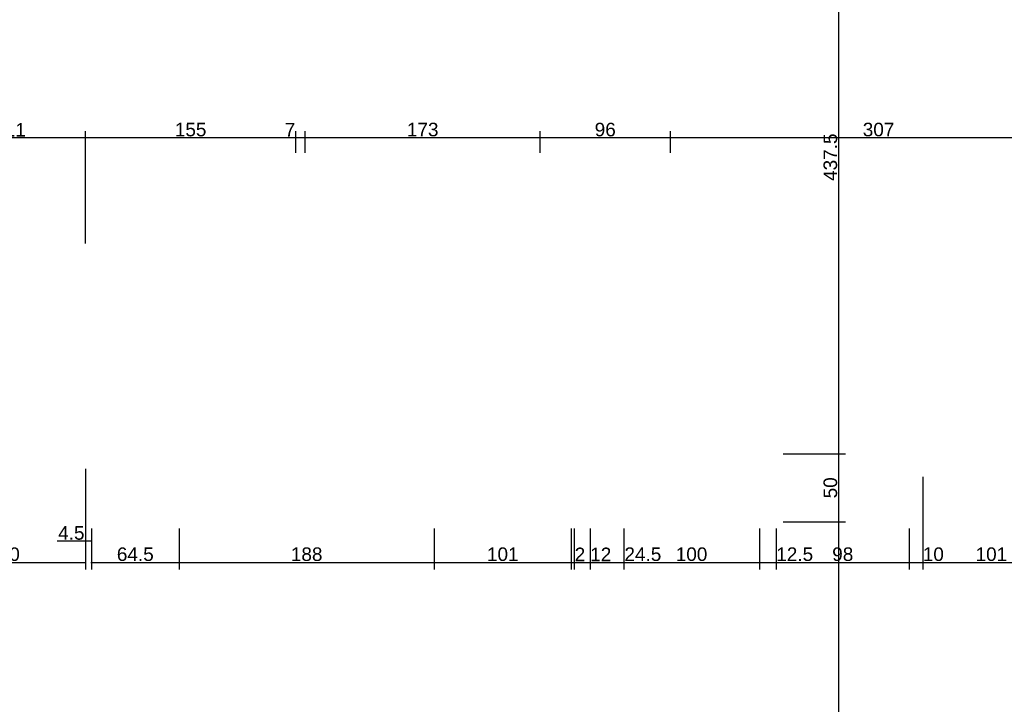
# Model space of a CAD drawing. Header units: millimetres. Extents: x 126553 to 403692, y -95821 to 38049.
# Tile 64 of 256: x 163452 to 164177, y -18345 to -17840. Entities that reach past the tile are written whole.
import ezdxf

# ---------------------------------------------------------------- set-up
doc = ezdxf.new("R2010")
doc.units = ezdxf.units.MM
doc.layers.add('11_wymiary', color=55, linetype='Continuous')
doc.layers.add('11_wymiary @ 50', color=55, linetype='Continuous')
doc.styles.add('11_RJ', font='arial.ttf')
doc.dimstyles.new('11_RJ (cc)', dxfattribs={"dimtxt": 0.2, "dimasz": 0.001, "dimexe": 0.1, "dimexo": 0.1, "dimgap": 0.02, "dimtad": 1, "dimdec": 1, "dimrnd": 0.5, "dimzin": 12, "dimdsep": 46, "dimtxsty": '11_RJ', "dimblk": 'OBLIQUE', "dimcen": 0, "dimdle": 0.01, "dimclrd": 256, "dimclre": 256, "dimclrt": 2, "dimazin": 3, "dimtfac": 1, "dimtdec": 1, "dimtofl": 0, "dimtmove": 0, "dimatfit": 3, "dimldrblk": 'DOT', "dimfxl": 1, "dimtolj": 1, "dimtzin": 13, "dimarcsym": 0})

# ---------------------------------------------------------------- blocks, each defined once
blk = doc.blocks.new('_Oblique')
at = {"color": 0, "linetype": 'ByBlock', "lineweight": -2}
blk.add_line((-0.5, -0.5), (0.5, 0.5), dxfattribs=at)
blk = doc.blocks.new('*D848')
at = {"layer": '11_wymiary', "lineweight": -2, "transparency": 16777216}
for p, q in [((163931.37, -17938.26), (163931.37, -17922.2)), ((164238.16, -17938.26), (164238.16, -17922.2)), ((164238.66, -17927.2), (163930.87, -17927.2))]:
    blk.add_line(p, q, dxfattribs=at)
at = {"layer": 'Defpoints', "color": 0, "transparency": 16777216}
for p in [(163931.37, -17927.2), (163931.37, -17943.26), (164238.16, -17943.26)]:
    blk.add_point(p, dxfattribs=at)
at = {"layer": '11_wymiary', "lineweight": -2, "transparency": 16777216, "xscale": 0.05, "yscale": 0.05, "zscale": 0.05, "rotation": 180}
blk.add_blockref('_Oblique', (163931.37, -17927.2), dxfattribs=at)
at = {"layer": '11_wymiary', "lineweight": -2, "transparency": 16777216, "xscale": 0.05, "yscale": 0.05, "zscale": 0.05}
blk.add_blockref('_Oblique', (164238.16, -17927.2), dxfattribs=at)
at = {"layer": '11_wymiary', "color": 2, "transparency": 16777216, "insert": (164084.76, -17921.09), "char_height": 10, "attachment_point": 5, "style": '11_RJ'}
blk.add_mtext('\\A1;307', dxfattribs=at)
blk = doc.blocks.new('_Dot')
at = {"color": 0, "linetype": 'ByBlock', "lineweight": -2}
blk.add_line((-0.5, 0), (-1, 0), dxfattribs=at)
at = {"color": 0, "linetype": 'ByBlock', "const_width": 0.5}
blk.add_lwpolyline([(-0.25, 0, 1), (0.25, 0, 1)], format="xyb", close=True, dxfattribs=at)
blk = doc.blocks.new('*D849')
at = {"layer": '11_wymiary', "lineweight": -2, "transparency": 16777216}
for p, q in [((163835.37, -17938.12), (163835.37, -17922.2)), ((163931.37, -17938.26), (163931.37, -17922.2)), ((163931.87, -17927.2), (163834.87, -17927.2))]:
    blk.add_line(p, q, dxfattribs=at)
at = {"layer": 'Defpoints', "color": 0, "transparency": 16777216}
for p in [(163835.37, -17927.2), (163835.37, -17943.12), (163931.37, -17943.26)]:
    blk.add_point(p, dxfattribs=at)
at = {"layer": '11_wymiary', "lineweight": -2, "transparency": 16777216, "xscale": 0.05, "yscale": 0.05, "zscale": 0.05, "rotation": 180}
blk.add_blockref('_Oblique', (163835.37, -17927.2), dxfattribs=at)
at = {"layer": '11_wymiary', "lineweight": -2, "transparency": 16777216, "xscale": 0.05, "yscale": 0.05, "zscale": 0.05}
blk.add_blockref('_Oblique', (163931.37, -17927.2), dxfattribs=at)
at = {"layer": '11_wymiary', "color": 2, "transparency": 16777216, "insert": (163883.37, -17921.1), "char_height": 10, "attachment_point": 5, "style": '11_RJ'}
blk.add_mtext('\\A1;96', dxfattribs=at)
blk = doc.blocks.new('*D850')
at = {"layer": '11_wymiary', "lineweight": -2, "transparency": 16777216}
for p, q in [((163662.37, -17938.12), (163662.37, -17922.2)), ((163835.37, -17938.12), (163835.37, -17922.2)), ((163835.87, -17927.2), (163661.87, -17927.2))]:
    blk.add_line(p, q, dxfattribs=at)
at = {"layer": 'Defpoints', "color": 0, "transparency": 16777216}
for p in [(163662.37, -17927.2), (163662.37, -17943.12), (163835.37, -17943.12)]:
    blk.add_point(p, dxfattribs=at)
at = {"layer": '11_wymiary', "lineweight": -2, "transparency": 16777216, "xscale": 0.05, "yscale": 0.05, "zscale": 0.05, "rotation": 180}
blk.add_blockref('_Oblique', (163662.37, -17927.2), dxfattribs=at)
at = {"layer": '11_wymiary', "lineweight": -2, "transparency": 16777216, "xscale": 0.05, "yscale": 0.05, "zscale": 0.05}
blk.add_blockref('_Oblique', (163835.37, -17927.2), dxfattribs=at)
at = {"layer": '11_wymiary', "color": 2, "transparency": 16777216, "insert": (163748.87, -17921.09), "char_height": 10, "attachment_point": 5, "style": '11_RJ'}
blk.add_mtext('\\A1;173', dxfattribs=at)
blk = doc.blocks.new('*D851')
at = {"layer": '11_wymiary', "lineweight": -2, "transparency": 16777216}
for p, q in [((163655.37, -17938.12), (163655.37, -17922.2)), ((163662.37, -17938.12), (163662.37, -17922.2)), ((163655.37, -17927.2), (163646.84, -17927.2)), ((163662.87, -17927.2), (163655.37, -17927.2))]:
    blk.add_line(p, q, dxfattribs=at)
at = {"layer": 'Defpoints', "color": 0, "transparency": 16777216}
for p in [(163655.37, -17927.2), (163655.37, -17943.12), (163662.37, -17943.12)]:
    blk.add_point(p, dxfattribs=at)
at = {"layer": '11_wymiary', "lineweight": -2, "transparency": 16777216, "xscale": 0.05, "yscale": 0.05, "zscale": 0.05, "rotation": 180}
blk.add_blockref('_Oblique', (163655.37, -17927.2), dxfattribs=at)
at = {"layer": '11_wymiary', "lineweight": -2, "transparency": 16777216, "xscale": 0.05, "yscale": 0.05, "zscale": 0.05}
blk.add_blockref('_Oblique', (163662.37, -17927.2), dxfattribs=at)
at = {"layer": '11_wymiary', "color": 2, "transparency": 16777216, "insert": (163651.08, -17921.2), "char_height": 10, "attachment_point": 5, "style": '11_RJ'}
blk.add_mtext('\\A1;7', dxfattribs=at)
blk = doc.blocks.new('*D852')
at = {"layer": '11_wymiary', "lineweight": -2, "transparency": 16777216}
for p, q in [((163500.37, -18005.12), (163500.37, -17922.2)), ((163655.37, -17938.12), (163655.37, -17922.2)), ((163655.87, -17927.2), (163499.87, -17927.2))]:
    blk.add_line(p, q, dxfattribs=at)
at = {"layer": 'Defpoints', "color": 0, "transparency": 16777216}
for p in [(163500.37, -17927.2), (163655.37, -17943.12), (163500.37, -18010.12)]:
    blk.add_point(p, dxfattribs=at)
at = {"layer": '11_wymiary', "lineweight": -2, "transparency": 16777216, "xscale": 0.05, "yscale": 0.05, "zscale": 0.05, "rotation": 180}
blk.add_blockref('_Oblique', (163500.37, -17927.2), dxfattribs=at)
at = {"layer": '11_wymiary', "lineweight": -2, "transparency": 16777216, "xscale": 0.05, "yscale": 0.05, "zscale": 0.05}
blk.add_blockref('_Oblique', (163655.37, -17927.2), dxfattribs=at)
at = {"layer": '11_wymiary', "color": 2, "transparency": 16777216, "insert": (163577.87, -17921.1), "char_height": 10, "attachment_point": 5, "style": '11_RJ'}
blk.add_mtext('\\A1;155', dxfattribs=at)
blk = doc.blocks.new('*D853')
at = {"layer": '11_wymiary', "lineweight": -2, "transparency": 16777216}
for p, q in [((163389.37, -17938.12), (163389.37, -17922.2)), ((163500.37, -18005.12), (163500.37, -17922.2)), ((163500.87, -17927.2), (163388.87, -17927.2))]:
    blk.add_line(p, q, dxfattribs=at)
at = {"layer": 'Defpoints', "color": 0, "transparency": 16777216}
for p in [(163389.37, -17927.2), (163389.37, -17943.12), (163500.37, -18010.12)]:
    blk.add_point(p, dxfattribs=at)
at = {"layer": '11_wymiary', "lineweight": -2, "transparency": 16777216, "xscale": 0.05, "yscale": 0.05, "zscale": 0.05, "rotation": 180}
blk.add_blockref('_Oblique', (163389.37, -17927.2), dxfattribs=at)
at = {"layer": '11_wymiary', "lineweight": -2, "transparency": 16777216, "xscale": 0.05, "yscale": 0.05, "zscale": 0.05}
blk.add_blockref('_Oblique', (163500.37, -17927.2), dxfattribs=at)
at = {"layer": '11_wymiary', "color": 2, "transparency": 16777216, "insert": (163444.87, -17921.18), "char_height": 10, "attachment_point": 5, "style": '11_RJ'}
blk.add_mtext('\\A1;111', dxfattribs=at)
blk = doc.blocks.new('*D992')
at = {"layer": '11_wymiary', "lineweight": -2, "transparency": 16777216}
for p, q in [((163380.37, -18171.24), (163380.37, -18245.22)), ((163500.37, -18171.24), (163500.37, -18245.22)), ((163379.87, -18240.22), (163500.87, -18240.22))]:
    blk.add_line(p, q, dxfattribs=at)
at = {"layer": 'Defpoints', "color": 0, "transparency": 16777216}
for p in [(163380.37, -18166.24), (163500.37, -18166.24), (163500.37, -18240.22)]:
    blk.add_point(p, dxfattribs=at)
at = {"layer": '11_wymiary', "lineweight": -2, "transparency": 16777216, "xscale": 0.05, "yscale": 0.05, "zscale": 0.05, "rotation": 180}
blk.add_blockref('_Oblique', (163380.37, -18240.22), dxfattribs=at)
at = {"layer": '11_wymiary', "lineweight": -2, "transparency": 16777216, "xscale": 0.05, "yscale": 0.05, "zscale": 0.05}
blk.add_blockref('_Oblique', (163500.37, -18240.22), dxfattribs=at)
at = {"layer": '11_wymiary', "color": 2, "transparency": 16777216, "insert": (163440.37, -18234.11), "char_height": 10, "attachment_point": 5, "style": '11_RJ'}
blk.add_mtext('\\A1;120', dxfattribs=at)
blk = doc.blocks.new('*D993')
at = {"layer": '11_wymiary', "lineweight": -2, "transparency": 16777216}
for p, q in [((163500.37, -18171.24), (163500.37, -18229.52)), ((163504.87, -18215.12), (163504.87, -18229.52)), ((163500.37, -18224.52), (163479.63, -18224.52)), ((163504.87, -18224.52), (163499.87, -18224.52))]:
    blk.add_line(p, q, dxfattribs=at)
at = {"layer": 'Defpoints', "color": 0, "transparency": 16777216}
for p in [(163500.37, -18166.24), (163504.87, -18210.12), (163504.87, -18224.52)]:
    blk.add_point(p, dxfattribs=at)
at = {"layer": '11_wymiary', "lineweight": -2, "transparency": 16777216, "xscale": 0.05, "yscale": 0.05, "zscale": 0.05, "rotation": 180}
blk.add_blockref('_Oblique', (163500.37, -18224.52), dxfattribs=at)
at = {"layer": '11_wymiary', "lineweight": -2, "transparency": 16777216, "xscale": 0.05, "yscale": 0.05, "zscale": 0.05}
blk.add_blockref('_Oblique', (163504.87, -18224.52), dxfattribs=at)
at = {"layer": '11_wymiary', "color": 2, "transparency": 16777216, "insert": (163489.98, -18218.43), "char_height": 10, "attachment_point": 5, "style": '11_RJ'}
blk.add_mtext('\\A1;4.5', dxfattribs=at)
blk = doc.blocks.new('*D994')
at = {"layer": '11_wymiary', "lineweight": -2, "transparency": 16777216}
for p, q in [((163504.87, -18215.12), (163504.87, -18245.22)), ((163569.37, -18215.12), (163569.37, -18245.22)), ((163504.37, -18240.22), (163569.87, -18240.22))]:
    blk.add_line(p, q, dxfattribs=at)
at = {"layer": 'Defpoints', "color": 0, "transparency": 16777216}
for p in [(163504.87, -18210.12), (163569.37, -18210.12), (163569.37, -18240.22)]:
    blk.add_point(p, dxfattribs=at)
at = {"layer": '11_wymiary', "lineweight": -2, "transparency": 16777216, "xscale": 0.05, "yscale": 0.05, "zscale": 0.05, "rotation": 180}
blk.add_blockref('_Oblique', (163504.87, -18240.22), dxfattribs=at)
at = {"layer": '11_wymiary', "lineweight": -2, "transparency": 16777216, "xscale": 0.05, "yscale": 0.05, "zscale": 0.05}
blk.add_blockref('_Oblique', (163569.37, -18240.22), dxfattribs=at)
at = {"layer": '11_wymiary', "color": 2, "transparency": 16777216, "insert": (163537.12, -18234.11), "char_height": 10, "attachment_point": 5, "style": '11_RJ'}
blk.add_mtext('\\A1;64.5', dxfattribs=at)
blk = doc.blocks.new('*D995')
at = {"layer": '11_wymiary', "lineweight": -2, "transparency": 16777216}
for p, q in [((163569.37, -18215.12), (163569.37, -18245.22)), ((163757.37, -18215.12), (163757.37, -18245.22)), ((163568.87, -18240.22), (163757.87, -18240.22))]:
    blk.add_line(p, q, dxfattribs=at)
at = {"layer": 'Defpoints', "color": 0, "transparency": 16777216}
for p in [(163569.37, -18210.12), (163757.37, -18210.12), (163757.37, -18240.22)]:
    blk.add_point(p, dxfattribs=at)
at = {"layer": '11_wymiary', "lineweight": -2, "transparency": 16777216, "xscale": 0.05, "yscale": 0.05, "zscale": 0.05, "rotation": 180}
blk.add_blockref('_Oblique', (163569.37, -18240.22), dxfattribs=at)
at = {"layer": '11_wymiary', "lineweight": -2, "transparency": 16777216, "xscale": 0.05, "yscale": 0.05, "zscale": 0.05}
blk.add_blockref('_Oblique', (163757.37, -18240.22), dxfattribs=at)
at = {"layer": '11_wymiary', "color": 2, "transparency": 16777216, "insert": (163663.37, -18234.11), "char_height": 10, "attachment_point": 5, "style": '11_RJ'}
blk.add_mtext('\\A1;188', dxfattribs=at)
blk = doc.blocks.new('*D996')
at = {"layer": '11_wymiary', "lineweight": -2, "transparency": 16777216}
for p, q in [((163757.37, -18215.12), (163757.37, -18245.22)), ((163858.37, -18215.12), (163858.37, -18245.22)), ((163756.87, -18240.22), (163858.87, -18240.22))]:
    blk.add_line(p, q, dxfattribs=at)
at = {"layer": 'Defpoints', "color": 0, "transparency": 16777216}
for p in [(163757.37, -18210.12), (163858.37, -18210.12), (163858.37, -18240.22)]:
    blk.add_point(p, dxfattribs=at)
at = {"layer": '11_wymiary', "lineweight": -2, "transparency": 16777216, "xscale": 0.05, "yscale": 0.05, "zscale": 0.05, "rotation": 180}
blk.add_blockref('_Oblique', (163757.37, -18240.22), dxfattribs=at)
at = {"layer": '11_wymiary', "lineweight": -2, "transparency": 16777216, "xscale": 0.05, "yscale": 0.05, "zscale": 0.05}
blk.add_blockref('_Oblique', (163858.37, -18240.22), dxfattribs=at)
at = {"layer": '11_wymiary', "color": 2, "transparency": 16777216, "insert": (163807.87, -18234.11), "char_height": 10, "attachment_point": 5, "style": '11_RJ'}
blk.add_mtext('\\A1;101', dxfattribs=at)
blk = doc.blocks.new('*D997')
at = {"layer": '11_wymiary', "lineweight": -2, "transparency": 16777216}
for p, q in [((163858.37, -18215.12), (163858.37, -18245.22)), ((163860.37, -18215.12), (163860.37, -18245.22)), ((163857.87, -18240.22), (163860.37, -18240.22)), ((163860.37, -18240.22), (163869.04, -18240.22))]:
    blk.add_line(p, q, dxfattribs=at)
at = {"layer": 'Defpoints', "color": 0, "transparency": 16777216}
for p in [(163858.37, -18210.12), (163860.37, -18210.12), (163860.37, -18240.22)]:
    blk.add_point(p, dxfattribs=at)
at = {"layer": '11_wymiary', "lineweight": -2, "transparency": 16777216, "xscale": 0.05, "yscale": 0.05, "zscale": 0.05, "rotation": 180}
blk.add_blockref('_Oblique', (163858.37, -18240.22), dxfattribs=at)
at = {"layer": '11_wymiary', "lineweight": -2, "transparency": 16777216, "xscale": 0.05, "yscale": 0.05, "zscale": 0.05}
blk.add_blockref('_Oblique', (163860.37, -18240.22), dxfattribs=at)
at = {"layer": '11_wymiary', "color": 2, "transparency": 16777216, "insert": (163864.73, -18234.2), "char_height": 10, "attachment_point": 5, "style": '11_RJ'}
blk.add_mtext('\\A1;2', dxfattribs=at)
blk = doc.blocks.new('*D998')
at = {"layer": '11_wymiary', "lineweight": -2, "transparency": 16777216}
for p, q in [((163860.37, -18215.12), (163860.37, -18245.22)), ((163872.37, -18215.12), (163872.37, -18245.22)), ((163859.87, -18240.22), (163872.37, -18240.22)), ((163872.37, -18240.22), (163887.7, -18240.22))]:
    blk.add_line(p, q, dxfattribs=at)
at = {"layer": 'Defpoints', "color": 0, "transparency": 16777216}
for p in [(163860.37, -18210.12), (163872.37, -18210.12), (163872.37, -18240.22)]:
    blk.add_point(p, dxfattribs=at)
at = {"layer": '11_wymiary', "lineweight": -2, "transparency": 16777216, "xscale": 0.05, "yscale": 0.05, "zscale": 0.05, "rotation": 180}
blk.add_blockref('_Oblique', (163860.37, -18240.22), dxfattribs=at)
at = {"layer": '11_wymiary', "lineweight": -2, "transparency": 16777216, "xscale": 0.05, "yscale": 0.05, "zscale": 0.05}
blk.add_blockref('_Oblique', (163872.37, -18240.22), dxfattribs=at)
at = {"layer": '11_wymiary', "color": 2, "transparency": 16777216, "insert": (163880.06, -18234.2), "char_height": 10, "attachment_point": 5, "style": '11_RJ'}
blk.add_mtext('\\A1;12', dxfattribs=at)
blk = doc.blocks.new('*D999')
at = {"layer": '11_wymiary', "lineweight": -2, "transparency": 16777216}
for p, q in [((163872.37, -18215.12), (163872.37, -18245.22)), ((163896.96, -18215.12), (163896.96, -18245.22)), ((163871.87, -18240.22), (163896.96, -18240.22)), ((163896.96, -18240.22), (163925.23, -18240.22))]:
    blk.add_line(p, q, dxfattribs=at)
at = {"layer": 'Defpoints', "color": 0, "transparency": 16777216}
for p in [(163872.37, -18210.12), (163896.96, -18210.12), (163896.96, -18240.22)]:
    blk.add_point(p, dxfattribs=at)
at = {"layer": '11_wymiary', "lineweight": -2, "transparency": 16777216, "xscale": 0.05, "yscale": 0.05, "zscale": 0.05, "rotation": 180}
blk.add_blockref('_Oblique', (163872.37, -18240.22), dxfattribs=at)
at = {"layer": '11_wymiary', "lineweight": -2, "transparency": 16777216, "xscale": 0.05, "yscale": 0.05, "zscale": 0.05}
blk.add_blockref('_Oblique', (163896.96, -18240.22), dxfattribs=at)
at = {"layer": '11_wymiary', "color": 2, "transparency": 16777216, "insert": (163911.12, -18234.11), "char_height": 10, "attachment_point": 5, "style": '11_RJ'}
blk.add_mtext('\\A1;24.5', dxfattribs=at)
blk = doc.blocks.new('*D1000')
at = {"layer": '11_wymiary', "lineweight": -2, "transparency": 16777216}
for p, q in [((163896.96, -18215.12), (163896.96, -18245.22)), ((163996.96, -18215.12), (163996.96, -18245.22)), ((163896.46, -18240.22), (163997.46, -18240.22))]:
    blk.add_line(p, q, dxfattribs=at)
at = {"layer": 'Defpoints', "color": 0, "transparency": 16777216}
for p in [(163896.96, -18210.12), (163996.96, -18210.12), (163996.96, -18240.22)]:
    blk.add_point(p, dxfattribs=at)
at = {"layer": '11_wymiary', "lineweight": -2, "transparency": 16777216, "xscale": 0.05, "yscale": 0.05, "zscale": 0.05, "rotation": 180}
blk.add_blockref('_Oblique', (163896.96, -18240.22), dxfattribs=at)
at = {"layer": '11_wymiary', "lineweight": -2, "transparency": 16777216, "xscale": 0.05, "yscale": 0.05, "zscale": 0.05}
blk.add_blockref('_Oblique', (163996.96, -18240.22), dxfattribs=at)
at = {"layer": '11_wymiary', "color": 2, "transparency": 16777216, "insert": (163946.96, -18234.11), "char_height": 10, "attachment_point": 5, "style": '11_RJ'}
blk.add_mtext('\\A1;100', dxfattribs=at)
blk = doc.blocks.new('*D1001')
at = {"layer": '11_wymiary', "lineweight": -2, "transparency": 16777216}
for p, q in [((163996.96, -18215.12), (163996.96, -18245.22)), ((164009.37, -18215.12), (164009.37, -18245.22)), ((163996.46, -18240.22), (164009.37, -18240.22)), ((164009.37, -18240.22), (164036.53, -18240.22))]:
    blk.add_line(p, q, dxfattribs=at)
at = {"layer": 'Defpoints', "color": 0, "transparency": 16777216}
for p in [(163996.96, -18210.12), (164009.37, -18210.12), (164009.37, -18240.22)]:
    blk.add_point(p, dxfattribs=at)
at = {"layer": '11_wymiary', "lineweight": -2, "transparency": 16777216, "xscale": 0.05, "yscale": 0.05, "zscale": 0.05, "rotation": 180}
blk.add_blockref('_Oblique', (163996.96, -18240.22), dxfattribs=at)
at = {"layer": '11_wymiary', "lineweight": -2, "transparency": 16777216, "xscale": 0.05, "yscale": 0.05, "zscale": 0.05}
blk.add_blockref('_Oblique', (164009.37, -18240.22), dxfattribs=at)
at = {"layer": '11_wymiary', "color": 2, "transparency": 16777216, "insert": (164022.97, -18234.11), "char_height": 10, "attachment_point": 5, "style": '11_RJ'}
blk.add_mtext('\\A1;12.5', dxfattribs=at)
blk = doc.blocks.new('*D1002')
at = {"layer": '11_wymiary', "lineweight": -2, "transparency": 16777216}
for p, q in [((164009.37, -18215.12), (164009.37, -18245.22)), ((164107.37, -18215.12), (164107.37, -18245.22)), ((164008.87, -18240.22), (164107.87, -18240.22))]:
    blk.add_line(p, q, dxfattribs=at)
at = {"layer": 'Defpoints', "color": 0, "transparency": 16777216}
for p in [(164009.37, -18210.12), (164107.37, -18210.12), (164107.37, -18240.22)]:
    blk.add_point(p, dxfattribs=at)
at = {"layer": '11_wymiary', "lineweight": -2, "transparency": 16777216, "xscale": 0.05, "yscale": 0.05, "zscale": 0.05, "rotation": 180}
blk.add_blockref('_Oblique', (164009.37, -18240.22), dxfattribs=at)
at = {"layer": '11_wymiary', "lineweight": -2, "transparency": 16777216, "xscale": 0.05, "yscale": 0.05, "zscale": 0.05}
blk.add_blockref('_Oblique', (164107.37, -18240.22), dxfattribs=at)
at = {"layer": '11_wymiary', "color": 2, "transparency": 16777216, "insert": (164058.37, -18234.11), "char_height": 10, "attachment_point": 5, "style": '11_RJ'}
blk.add_mtext('\\A1;98', dxfattribs=at)
blk = doc.blocks.new('*D1003')
at = {"layer": '11_wymiary', "lineweight": -2, "transparency": 16777216}
for p, q in [((164117.37, -18177.12), (164117.37, -18245.22)), ((164107.37, -18215.12), (164107.37, -18245.22)), ((164106.87, -18240.22), (164117.37, -18240.22)), ((164117.37, -18240.22), (164132.77, -18240.22))]:
    blk.add_line(p, q, dxfattribs=at)
at = {"layer": 'Defpoints', "color": 0, "transparency": 16777216}
for p in [(164117.37, -18172.12), (164107.37, -18210.12), (164117.37, -18240.22)]:
    blk.add_point(p, dxfattribs=at)
at = {"layer": '11_wymiary', "lineweight": -2, "transparency": 16777216, "xscale": 0.05, "yscale": 0.05, "zscale": 0.05, "rotation": 180}
blk.add_blockref('_Oblique', (164107.37, -18240.22), dxfattribs=at)
at = {"layer": '11_wymiary', "lineweight": -2, "transparency": 16777216, "xscale": 0.05, "yscale": 0.05, "zscale": 0.05}
blk.add_blockref('_Oblique', (164117.37, -18240.22), dxfattribs=at)
at = {"layer": '11_wymiary', "color": 2, "transparency": 16777216, "insert": (164125.09, -18234.11), "char_height": 10, "attachment_point": 5, "style": '11_RJ'}
blk.add_mtext('\\A1;10', dxfattribs=at)
blk = doc.blocks.new('*D1004')
at = {"layer": '11_wymiary', "lineweight": -2, "transparency": 16777216}
for p, q in [((164117.37, -18177.12), (164117.37, -18245.22)), ((164218.37, -18177.12), (164218.37, -18245.22)), ((164116.87, -18240.22), (164218.87, -18240.22))]:
    blk.add_line(p, q, dxfattribs=at)
at = {"layer": 'Defpoints', "color": 0, "transparency": 16777216}
for p in [(164117.37, -18172.12), (164218.37, -18172.12), (164218.37, -18240.22)]:
    blk.add_point(p, dxfattribs=at)
at = {"layer": '11_wymiary', "lineweight": -2, "transparency": 16777216, "xscale": 0.05, "yscale": 0.05, "zscale": 0.05, "rotation": 180}
blk.add_blockref('_Oblique', (164117.37, -18240.22), dxfattribs=at)
at = {"layer": '11_wymiary', "lineweight": -2, "transparency": 16777216, "xscale": 0.05, "yscale": 0.05, "zscale": 0.05}
blk.add_blockref('_Oblique', (164218.37, -18240.22), dxfattribs=at)
at = {"layer": '11_wymiary', "color": 2, "transparency": 16777216, "insert": (164167.87, -18234.11), "char_height": 10, "attachment_point": 5, "style": '11_RJ'}
blk.add_mtext('\\A1;101', dxfattribs=at)
blk = doc.blocks.new('*D1032')
at = {"layer": '11_wymiary', "lineweight": -2, "transparency": 16777216}
for p, q in [((164014.37, -18210.12), (164060.38, -18210.12)), ((164055.38, -18639.24), (164055.38, -18209.62)), ((164014.37, -18638.74), (164060.38, -18638.74))]:
    blk.add_line(p, q, dxfattribs=at)
at = {"layer": 'Defpoints', "color": 0, "transparency": 16777216}
for p in [(164009.37, -18210.12), (164055.38, -18210.12), (164009.37, -18638.74)]:
    blk.add_point(p, dxfattribs=at)
at = {"layer": '11_wymiary', "lineweight": -2, "transparency": 16777216, "xscale": 0.05, "yscale": 0.05, "zscale": 0.05}
for p, rotation in [((164055.38, -18210.12), 90), ((164055.38, -18638.74), 270)]:
    blk.add_blockref('_Oblique', p, dxfattribs=dict(at, rotation=rotation))
at = {"layer": '11_wymiary', "color": 2, "transparency": 16777216, "insert": (164049.27, -18424.43), "char_height": 10, "attachment_point": 5, "rotation": 90, "style": '11_RJ'}
blk.add_mtext('\\A1;428.5', dxfattribs=at)
blk = doc.blocks.new('*D1033')
at = {"layer": '11_wymiary', "lineweight": -2, "transparency": 16777216}
for p, q in [((164014.37, -18160.12), (164060.38, -18160.12)), ((164055.38, -18210.62), (164055.38, -18159.62)), ((164014.37, -18210.12), (164060.38, -18210.12))]:
    blk.add_line(p, q, dxfattribs=at)
at = {"layer": 'Defpoints', "color": 0, "transparency": 16777216}
for p in [(164009.37, -18160.12), (164055.38, -18160.12), (164009.37, -18210.12)]:
    blk.add_point(p, dxfattribs=at)
at = {"layer": '11_wymiary', "lineweight": -2, "transparency": 16777216, "xscale": 0.05, "yscale": 0.05, "zscale": 0.05}
for p, rotation in [((164055.38, -18160.12), 90), ((164055.38, -18210.12), 270)]:
    blk.add_blockref('_Oblique', p, dxfattribs=dict(at, rotation=rotation))
at = {"layer": '11_wymiary', "color": 2, "transparency": 16777216, "insert": (164049.27, -18185.12), "char_height": 10, "attachment_point": 5, "rotation": 90, "style": '11_RJ'}
blk.add_mtext('\\A1;50', dxfattribs=at)
blk = doc.blocks.new('*D1034')
at = {"layer": '11_wymiary', "lineweight": -2, "transparency": 16777216}
for p, q in [((164022.03, -17722.74), (164060.38, -17722.74)), ((164055.38, -18160.62), (164055.38, -17722.24)), ((164014.37, -18160.12), (164060.38, -18160.12))]:
    blk.add_line(p, q, dxfattribs=at)
at = {"layer": 'Defpoints', "color": 0, "transparency": 16777216}
for p in [(164017.03, -17722.74), (164055.38, -17722.74), (164009.37, -18160.12)]:
    blk.add_point(p, dxfattribs=at)
at = {"layer": '11_wymiary', "lineweight": -2, "transparency": 16777216, "xscale": 0.05, "yscale": 0.05, "zscale": 0.05}
for p, rotation in [((164055.38, -17722.74), 90), ((164055.38, -18160.12), 270)]:
    blk.add_blockref('_Oblique', p, dxfattribs=dict(at, rotation=rotation))
at = {"layer": '11_wymiary', "color": 2, "transparency": 16777216, "insert": (164049.27, -17941.43), "char_height": 10, "attachment_point": 5, "rotation": 90, "style": '11_RJ'}
blk.add_mtext('\\A1;437.5', dxfattribs=at)

msp = doc.modelspace()

# ---------------------------------------------------------------- dimensions: what is measured, and where the dimension line sits
at = {"layer": '11_wymiary @ 50'}
for base, p1, p2, picture, middle in [((164055.37657, -17722.74344), (164009.36721, -18160.1237), (164017.03419, -17722.74344), '*D1034', (164049.26743, -17941.43357)), ((164055.37657, -18160.1237), (164009.36721, -18210.1237), (164009.36721, -18160.1237), '*D1033', (164049.27084, -18185.1237)), ((164055.37657, -18210.1237), (164009.36721, -18638.74344), (164009.36721, -18210.1237), '*D1032', (164049.27084, -18424.43357))]:
    dim = msp.add_linear_dim(base=base, p1=p1, p2=p2, angle=90, dimstyle='11_RJ (cc)', override={"dimscale": 50, "dimtix": 0, "dimtofl": 0, "dimtmove": 0, "dimatfit": 3}, dxfattribs=at)
    dim.commit()
    dim.dimension.update_dxf_attribs({"geometry": picture, "text_midpoint": middle})
for base, p1, p2, picture, middle in [((163389.36721, -17927.2025), (163500.36721, -18010.1237), (163389.36721, -17943.1237), '*D853', (163444.86721, -17921.18204)), ((163500.36721, -17927.2025), (163655.36721, -17943.1237), (163500.36721, -18010.1237), '*D852', (163577.86721, -17921.09677)), ((163655.36721, -17927.2025), (163662.36721, -17943.1237), (163655.36721, -17943.1237), '*D851', (163651.08051, -17921.2025)), ((163662.36721, -17927.2025), (163835.36721, -17943.1237), (163662.36721, -17943.1237), '*D850', (163748.86721, -17921.09336)), ((163835.36721, -17927.2025), (163931.36721, -17943.2553), (163835.36721, -17943.1237), '*D849', (163883.36721, -17921.09677)), ((163931.36721, -17927.2025), (164238.15581, -17943.2553), (163931.36721, -17943.2553), '*D848', (164084.76151, -17921.09336)), ((163500.36721, -18240.21615), (163380.36721, -18166.24344), (163500.36721, -18166.24344), '*D992', (163440.36721, -18234.11043)), ((164117.36721, -18240.21615), (164107.36721, -18210.1237), (164117.36721, -18172.1237), '*D1003', (164125.09184, -18234.11043)), ((164218.36721, -18240.21615), (164117.36721, -18172.1237), (164218.36721, -18172.1237), '*D1004', (164167.86721, -18234.11043)), ((163569.36721, -18240.21615), (163504.86721, -18210.1237), (163569.36721, -18210.1237), '*D994', (163537.11721, -18234.11043)), ((163757.36721, -18240.21615), (163569.36721, -18210.1237), (163757.36721, -18210.1237), '*D995', (163663.36721, -18234.11043)), ((163858.36721, -18240.21615), (163757.36721, -18210.1237), (163858.36721, -18210.1237), '*D996', (163807.86721, -18234.11043)), ((163860.36721, -18240.21615), (163858.36721, -18210.1237), (163860.36721, -18210.1237), '*D997', (163864.72894, -18234.19569)), ((163872.36721, -18240.21615), (163860.36721, -18210.1237), (163872.36721, -18210.1237), '*D998', (163880.05773, -18234.19569)), ((163896.95807, -18240.21615), (163872.36721, -18210.1237), (163896.95807, -18210.1237), '*D999', (163911.11857, -18234.11043)), ((163996.95807, -18240.21615), (163896.95807, -18210.1237), (163996.95807, -18210.1237), '*D1000', (163946.95807, -18234.11043)), ((164009.36721, -18240.21615), (163996.95807, -18210.1237), (164009.36721, -18210.1237), '*D1001', (164022.97178, -18234.11043)), ((164107.36721, -18240.21615), (164009.36721, -18210.1237), (164107.36721, -18210.1237), '*D1002', (164058.36721, -18234.11043))]:
    dim = msp.add_linear_dim(base=base, p1=p1, p2=p2, dimstyle='11_RJ (cc)', override={"dimscale": 50, "dimtix": 0, "dimtofl": 0, "dimtmove": 0, "dimatfit": 3}, dxfattribs=at)
    dim.commit()
    dim.dimension.update_dxf_attribs({"geometry": picture, "text_midpoint": middle})
dim = msp.add_linear_dim(base=(163504.86721, -18224.51693), p1=(163500.36721, -18166.24344), p2=(163504.86721, -18210.1237), dimstyle='11_RJ (cc)', override={"dimscale": 50, "dimtix": 0, "dimtofl": 0, "dimtmove": 0, "dimatfit": 3}, dxfattribs=at)
dim.commit()
dim.dimension.update_dxf_attribs({"geometry": '*D993', "text_midpoint": (163489.97547, -18224.51693), "dimtype": 128})

doc.saveas('drawing.dxf')
